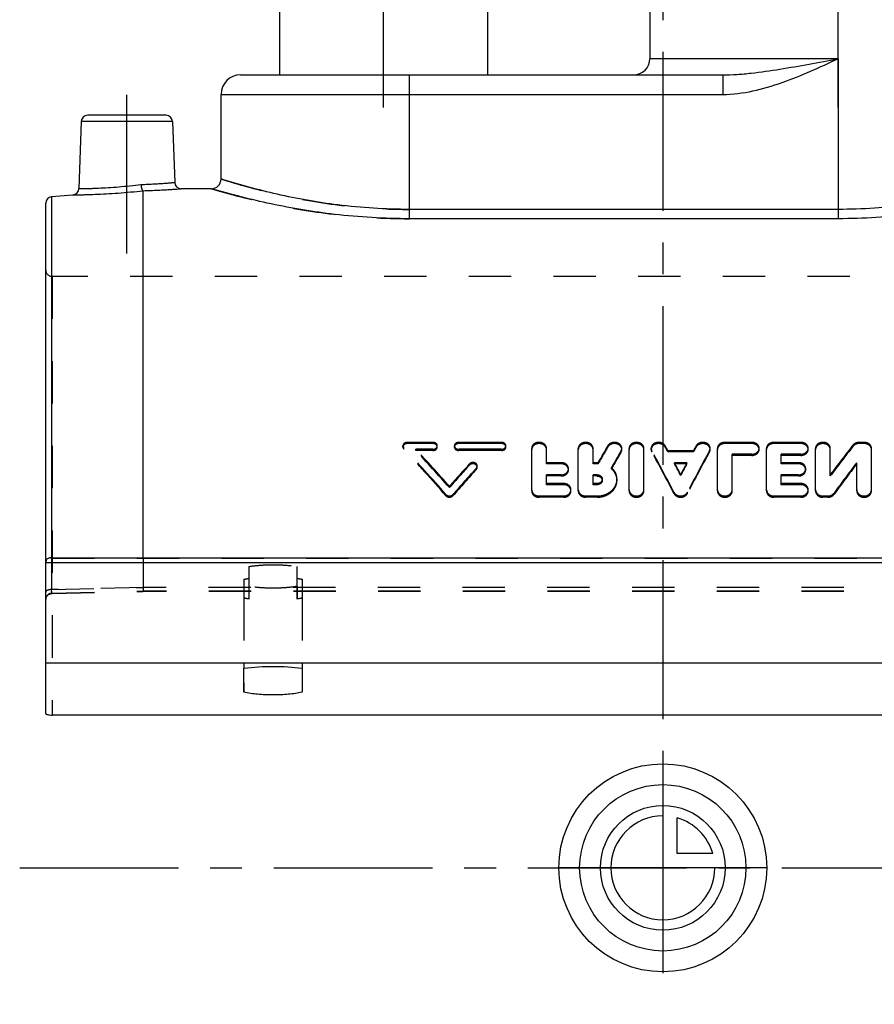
# Model space of a CAD drawing. Header units: millimetres. Extents: x 401 to 599, y 348 to 652.
# Tile 1 of 7: x 401 to 533, y 348 to 500. Entities that reach past the tile are written whole.
import ezdxf

# ---------------------------------------------------------------- set-up
doc = ezdxf.new("R2010")
doc.units = ezdxf.units.MM
doc.header["$LTSCALE"] = 65.185185
doc.linetypes.add('CENTER', pattern=[0.6, 0.375, -0.075, 0.075, -0.075])
doc.linetypes.add('HIDDEN', pattern=[0.2, 0.1, -0.1])
doc.layers.get('0').update_dxf_attribs({"linetype": 'CONTINUOUS'})
for name, color, linetype in [('ACHSEN_S', 7, 'CONTINUOUS'), ('DEFAULT_2', 8, 'HIDDEN'), ('FASEN', 7, 'CONTINUOUS'), ('FLAECHEN', 7, 'CONTINUOUS'), ('KOERPER', 7, 'CONTINUOUS'), ('KONST.EL_MIT_GEO', 7, 'CONTINUOUS'), ('KURVEN', 7, 'CONTINUOUS')]:
    doc.layers.add(name, color=color, linetype=linetype)

msp = doc.modelspace()

# ---------------------------------------------------------------- linework, layer by layer
at = {"color": 7, "linetype": 'Continuous'}
msp.add_open_spline([(444.5, 396.52), (443.81, 396.37), (442.31, 396.16), (440, 396.06), (437.69, 396.16), (436.19, 396.37), (435.5, 396.52)], degree=3, knots=[0, 0, 0, 0, 0.235191, 0.5, 0.764809, 1, 1, 1, 1], dxfattribs=at)
at = {"layer": 'ACHSEN_S', "color": 2, "linetype": 'CENTER'}
msp.add_line((500, 651.5), (500, 348.5), dxfattribs=at)
at = {"layer": 'DEFAULT_2', "color": 8, "linetype": 'HIDDEN'}
for p, q in [((580, 412.65), (420, 412.65)), ((436.3, 412.8), (436.3, 410.86)), ((443.7, 412.8), (443.7, 410.86)), ((405.98, 411.71), (419.97, 412.03)), ((580.04, 412.07), (419.96, 412.07)), ((580.03, 412.03), (419.97, 412.03)), ((435.5, 411.01), (435.5, 396.52)), ((444.5, 411.01), (444.5, 396.52))]:
    msp.add_line(p, q, dxfattribs=at)
for points, knots in [([(420, 412.65), (420, 412.56), (420, 412.44), (419.99, 412.3), (419.99, 412.21), (419.99, 412.14), (419.98, 412.08), (419.98, 412.05), (419.97, 412.03), (419.97, 412.03)], [0, 0, 0, 0, 0.40608, 0.57798, 0.723971, 0.841061, 0.926917, 0.979793, 1, 1, 1, 1]), ([(443.7, 412.8), (443.11, 412.7), (441.88, 412.57), (440, 412.5), (438.12, 412.57), (436.89, 412.7), (436.3, 412.8)], [0, 0, 0, 0, 0.240717, 0.5, 0.759283, 1, 1, 1, 1]), ([(419.97, 412.03), (419.96, 412.03), (419.96, 412.05), (419.96, 412.06), (419.96, 412.07)], [0, 0, 0, 0, 0.283037, 1, 1, 1, 1]), ([(419.97, 412.03), (419.96, 412.03), (419.96, 412.05), (419.96, 412.06), (419.96, 412.07)], [0, 0, 0, 0, 0.283045, 1, 1, 1, 1]), ([(436.3, 410.86), (436.23, 410.87), (435.96, 410.92), (435.7, 410.97), (435.5, 411.01)], [0, 0, 0, 0, 0.258523, 1, 1, 1, 1]), ([(444.5, 411.01), (444.44, 411), (444.17, 410.94), (443.9, 410.9), (443.7, 410.86)], [0, 0, 0, 0, 0.241194, 1, 1, 1, 1])]:
    msp.add_open_spline(points, degree=3, knots=knots, dxfattribs=at)
at = {"layer": 'FASEN', "color": 7, "linetype": 'Continuous'}
msp.add_line((405.91, 472.77), (409.19, 473.05), dxfattribs=at)
at = {"layer": 'FLAECHEN', "color": 2, "linetype": 'CENTER'}
for p, q in [((457, 486.5), (457, 635.5)), ((527, 486.5), (527, 589)), ((417.5, 464), (417.5, 490.3)), ((401, 369.5), (599, 369.5))]:
    msp.add_line(p, q, dxfattribs=at)
at = {"layer": 'FLAECHEN', "color": 7, "linetype": 'Continuous'}
for p, q in [((441, 628.5), (441, 491.5)), ((473, 628.5), (473, 491.5)), ((498, 523.8), (498, 494)), ((432, 475.49), (432, 488.5)), ((410.47, 484.33), (410.11, 474.02)), ((424.53, 484.33), (424.86, 474.97)), ((430.5, 474), (425.86, 474)), ((595, 401.01), (405, 401.01))]:
    msp.add_line(p, q, dxfattribs=at)
at = {"layer": 'FLAECHEN', "color": 8, "linetype": 'HIDDEN'}
for p, q in [((430.54, 474), (430.5, 474)), ((594, 460.5), (406, 460.5))]:
    msp.add_line(p, q, dxfattribs=at)
at = {"layer": 'KOERPER', "color": 8, "linetype": 'HIDDEN'}
msp.add_line((441, 491.5), (473, 491.5), dxfattribs=at)
at = {"layer": 'KONST.EL_MIT_GEO', "color": 7, "linetype": 'Continuous'}
for p, q in [((527, 494), (498, 494)), ((527, 494), (527, 469.38)), ((435, 491.5), (509.22, 491.5)), ((461, 469.38), (461, 491.5)), ((509.22, 491.5), (509.22, 488.5)), ((432, 488.5), (509.22, 488.5)), ((423.53, 485.3), (411.47, 485.3)), ((410.47, 484.33), (410.11, 474.02)), ((424.53, 484.33), (410.47, 484.33)), ((424.53, 484.33), (424.86, 474.97)), ((405.91, 472.77), (405.91, 417.2)), ((420, 417.2), (420, 473.68)), ((430.5, 474), (430.5, 474)), ((405, 393.26), (405, 471.77)), ((527, 470.81), (461, 470.81)), ((527, 469.38), (461, 469.38)), ((405.74, 417.2), (594.26, 417.2)), ((405, 416.46), (595, 416.46)), ((435.5, 396.52), (435.5, 400.21)), ((444.5, 400.21), (444.5, 396.52)), ((594, 393), (406, 393))]:
    msp.add_line(p, q, dxfattribs=at)
at = {"layer": 'KONST.EL_MIT_GEO', "color": 8, "linetype": 'HIDDEN'}
for p, q in [((406, 460.5), (406, 393)), ((464.62, 434.96), (460.66, 434.96)), ((460.66, 434.78), (460.66, 434.96)), ((464.62, 434.78), (464.62, 434.96)), ((475.19, 434.96), (468.58, 434.96)), ((468.58, 434.78), (468.58, 434.96)), ((475.19, 434.78), (475.19, 434.96)), ((513.7, 434.96), (509.55, 434.96)), ((509.55, 434.78), (509.55, 434.96)), ((513.7, 434.78), (513.7, 434.96)), ((521.25, 434.96), (517.1, 434.96)), ((517.1, 434.78), (517.1, 434.96)), ((521.25, 434.78), (521.25, 434.96)), ((530.99, 434.96), (530.23, 434.96)), ((530.23, 434.78), (530.23, 434.96)), ((530.99, 434.78), (530.99, 434.96)), ((460, 434.25), (460, 434.43)), ((460.13, 433.93), (460.13, 434.12)), ((464.62, 434.78), (460.66, 434.78)), ((464.62, 433.91), (461.98, 433.91)), ((461.98, 433.72), (461.98, 433.91)), ((464.62, 433.72), (461.98, 433.72)), ((464.62, 433.72), (464.62, 433.91)), ((465.28, 434.25), (465.28, 434.43)), ((467.92, 434.25), (467.92, 434.43)), ((475.19, 434.78), (468.58, 434.78)), ((475.19, 433.91), (468.58, 433.91)), ((468.58, 433.72), (468.58, 433.91)), ((475.19, 433.72), (468.58, 433.72)), ((475.19, 433.72), (475.19, 433.91)), ((475.85, 434.25), (475.85, 434.43)), ((479.82, 427.49), (479.82, 434.06)), ((482.09, 431.66), (482.09, 434.06)), ((486.99, 427.49), (486.99, 434.06)), ((489.26, 431.66), (489.26, 434.06)), ((491.53, 434.25), (491.53, 434.44)), ((493.58, 433.49), (493.58, 433.67)), ((493.69, 433.87), (493.69, 434.06)), ((494.82, 427.49), (494.82, 434.06)), ((497.08, 427.49), (497.08, 434.06)), ((498.21, 433.87), (498.21, 434.06)), ((498.31, 433.51), (498.31, 433.69)), ((500.38, 434.24), (500.38, 434.42)), ((504.71, 433.68), (500.79, 433.68)), ((500.79, 433.49), (500.79, 433.68)), ((504.71, 433.49), (500.79, 433.49)), ((504.71, 433.49), (504.71, 433.68)), ((505.12, 434.24), (505.12, 434.42)), ((507.19, 433.51), (507.19, 433.69)), ((507.29, 433.87), (507.29, 434.06)), ((508.42, 427.49), (508.42, 434.06)), ((513.7, 434.78), (509.55, 434.78)), ((514.83, 433.87), (514.83, 434.06)), ((515.97, 427.49), (515.97, 434.06)), ((521.25, 434.78), (517.1, 434.78)), ((522.38, 433.87), (522.38, 434.06)), ((523.51, 427.49), (523.51, 434.06)), ((525.78, 429.79), (525.78, 434.06)), ((529.27, 434.35), (529.27, 434.54)), ((530.99, 434.78), (530.23, 434.78)), ((532.12, 427.49), (532.12, 434.06)), ((484.35, 431.84), (482.09, 431.84)), ((484.35, 431.66), (484.35, 431.84)), ((490.03, 431.84), (489.26, 431.84)), ((490.03, 431.66), (490.03, 431.84)), ((503.71, 431.84), (501.79, 431.84)), ((501.79, 431.66), (501.79, 431.84)), ((503.71, 431.66), (503.71, 431.84)), ((513.7, 433.15), (510.68, 433.15)), ((510.68, 427.49), (510.68, 433.15)), ((513.7, 432.96), (510.68, 432.96)), ((513.7, 432.96), (513.7, 433.15)), ((521.25, 433.15), (518.23, 433.15)), ((518.23, 431.66), (518.23, 433.15)), ((521.25, 432.96), (518.23, 432.96)), ((520.87, 431.84), (518.23, 431.84)), ((520.87, 431.66), (520.87, 431.84)), ((521.25, 432.96), (521.25, 433.15)), ((529.86, 427.49), (529.86, 431.84)), ((470.24, 431.46), (470.24, 431.65)), ((471.3, 430.81), (471.3, 431)), ((471.43, 431.14), (471.43, 431.32)), ((484.35, 431.66), (482.09, 431.66)), ((485.48, 430.73), (485.48, 430.91)), ((490.03, 431.66), (489.26, 431.66)), ((492.09, 430.89), (492.09, 431.07)), ((503.71, 431.66), (501.79, 431.66)), ((520.87, 431.66), (518.23, 431.66)), ((522, 430.73), (522, 430.91)), ((484.35, 429.97), (482.09, 429.97)), ((482.09, 428.45), (482.09, 429.97)), ((484.35, 429.79), (482.09, 429.79)), ((484.35, 429.79), (484.35, 429.97)), ((489.88, 429.97), (489.26, 429.97)), ((489.26, 428.45), (489.26, 429.97)), ((489.88, 429.79), (489.26, 429.79)), ((489.88, 429.79), (489.88, 429.97)), ((490.68, 429.12), (490.68, 429.31)), ((492.95, 429.12), (492.95, 429.31)), ((502.75, 429.85), (502.75, 430.04)), ((520.87, 429.97), (518.23, 429.97)), ((518.23, 428.45), (518.23, 429.97)), ((520.87, 429.79), (518.23, 429.79)), ((520.87, 429.79), (520.87, 429.97)), ((467.15, 428.02), (467.15, 428.2)), ((484.73, 428.63), (482.09, 428.63)), ((484.73, 428.45), (482.09, 428.45)), ((484.73, 428.45), (484.73, 428.63)), ((485.86, 427.49), (485.86, 427.68)), ((489.88, 428.63), (489.26, 428.63)), ((489.88, 428.45), (489.26, 428.45)), ((489.88, 428.45), (489.88, 428.63)), ((501.71, 427.1), (501.71, 427.29)), ((503.79, 427.1), (503.79, 427.29)), ((521.25, 428.63), (518.23, 428.63)), ((521.25, 428.45), (518.23, 428.45)), ((521.25, 428.45), (521.25, 428.63)), ((522.38, 427.49), (522.38, 427.68)), ((466.61, 426.75), (466.61, 426.94)), ((467.69, 426.75), (467.69, 426.94)), ((484.73, 426.71), (480.95, 426.71)), ((480.95, 426.52), (480.95, 426.71)), ((484.73, 426.52), (480.95, 426.52)), ((484.73, 426.52), (484.73, 426.71)), ((489.88, 426.71), (488.12, 426.71)), ((488.12, 426.52), (488.12, 426.71)), ((489.88, 426.52), (488.12, 426.52)), ((489.88, 426.52), (489.88, 426.71)), ((521.25, 426.71), (517.1, 426.71)), ((517.1, 426.52), (517.1, 426.71)), ((521.25, 426.52), (517.1, 426.52)), ((521.25, 426.52), (521.25, 426.71)), ((525.4, 426.71), (524.64, 426.71)), ((524.64, 426.52), (524.64, 426.71)), ((525.4, 426.52), (524.64, 426.52)), ((525.4, 426.52), (525.4, 426.71)), ((526.36, 426.98), (526.36, 427.16)), ((405.91, 417.2), (405.91, 412.32)), ((406, 417.17), (594, 417.17)), ((420, 417.2), (420, 412.65)), ((436.3, 415.86), (436.3, 410.86)), ((443.7, 410.86), (443.7, 415.86)), ((435.5, 413.9), (435.5, 400.21)), ((444.5, 413.9), (444.5, 400.21)), ((405.91, 412.32), (420, 412.65)), ((420, 412.65), (405.91, 412.32)), ((406, 411.75), (419.96, 412.07))]:
    msp.add_line(p, q, dxfattribs=at)
for points in [[(405, 410.71), (405, 410.8), (405.01, 410.88), (405.03, 410.96), (405.05, 411.04), (405.08, 411.12), (405.12, 411.19), (405.16, 411.26), (405.21, 411.33), (405.27, 411.39), (405.32, 411.45), (405.39, 411.5), (405.46, 411.55), (405.53, 411.59), (405.6, 411.63), (405.68, 411.66), (405.76, 411.68)], [(405.76, 411.68), (405.84, 411.7), (405.92, 411.71), (405.98, 411.71)]]:
    msp.add_lwpolyline(points, dxfattribs=at)
at = {"layer": 'KONST.EL_MIT_GEO', "color": 7, "linetype": 'Continuous'}
for centre, radius, start, end in [((495.5, 494), 2.5, 270, 360), ((435, 488.5), 3, 90, 180), ((411.47, 484.3), 1, 90, 178), ((423.53, 484.3), 1, 2, 90), ((425.86, 475), 1, 181.9999, 270.0009), ((430.5, 475.5), 1.5, 270, 360), ((406, 471.77), 1, 95, 180), ((409.11, 474.05), 1, 274.9992, 358.0001)]:
    msp.add_arc(centre, radius, start, end, dxfattribs=at)
at = {"layer": 'KONST.EL_MIT_GEO', "color": 8, "linetype": 'HIDDEN'}
for centre, radius, start, end in [((406, 461.5), 1, 180, 270), ((405.74, 416.28), 0.922, 89.9739, 92.0159), ((405.9, 416.46), 0.898, 175.3669, 180.0076), ((405.94, 410.78), 0.937, 169.6615, 179.9728), ((406, 410.72), 1.03, 90.0067, 94.85), ((406, 396.85), 3.85, 268.6852, 269.9996)]:
    msp.add_arc(centre, radius, start, end, dxfattribs=at)
for centre, major_axis, ratio, start_param, end_param in [((458.6, 374), (-67.79, 97.82), 0.326718, -1.237407, -1.150714), ((458.6, 374), (-67.58, 97.53), 0.326718, -1.23773, -1.150775), ((460.24, 374), (-67.79, 97.82), 0.326718, -1.222508, -1.153358), ((460.24, 374), (-67.58, 97.53), 0.326718, -1.222786, -1.153427), ((492.3, 374), (39.52, 99.81), 0.250624, 1.022968, 1.055033), ((492.3, 374), (39.4, 99.51), 0.250624, 1.023018, 1.055179), ((494.8, 374), (39.52, 99.81), 0.250624, 1.03251, 1.064403), ((494.8, 374), (39.4, 99.51), 0.250624, 1.032589, 1.064577), ((497.17, 374), (-37.05, 99.9), 0.240033, -1.099465, -1.022158), ((497.17, 374), (-36.94, 99.61), 0.240033, -1.099776, -1.022236), ((499.65, 374), (-37.05, 99.9), 0.240033, -1.022315, -1.013065), ((499.65, 374), (-36.94, 99.61), 0.240033, -1.022393, -1.013115), ((508.33, 374), (37.05, 99.9), 0.240033, 1.022158, 1.099465), ((508.33, 374), (36.94, 99.61), 0.240033, 1.022236, 1.099776), ((505.86, 374), (37.05, 99.9), 0.240033, 1.013065, 1.022315), ((505.86, 374), (36.94, 99.61), 0.240033, 1.013115, 1.022393), ((530.23, 374), (55.1, 98.91), 0.301892, 1.089474, 1.145322), ((530.23, 374), (54.94, 98.61), 0.301892, 1.08952, 1.145536), ((499.65, 374), (-37.05, 99.9), 0.240033, -1.06677, -1.044905), ((505.86, 374), (37.05, 99.9), 0.240033, 1.044905, 1.06677), ((532.9, 374), (55.1, 98.91), 0.301892, 1.122794, 1.178754), ((474.06, 374), (67.79, 97.82), 0.326718, 1.18112, 1.222508), ((474.06, 374), (67.58, 97.53), 0.326718, 1.181273, 1.222786), ((475.71, 374), (67.79, 97.82), 0.326718, 1.189014, 1.237407), ((475.71, 374), (67.58, 97.53), 0.326718, 1.18919, 1.23773), ((499.65, 374), (-36.94, 99.61), 0.240033, -1.066982, -1.045051), ((505.86, 374), (36.94, 99.61), 0.240033, 1.045051, 1.066982), ((532.9, 374), (54.94, 98.61), 0.301892, 1.12294, 1.179068)]:
    msp.add_ellipse(centre, major_axis=major_axis, ratio=ratio, start_param=start_param, end_param=end_param, dxfattribs=at)
at = {"layer": 'KONST.EL_MIT_GEO', "color": 7, "linetype": 'Continuous'}
for points, knots in [([(509.22, 491.5), (509.95, 491.5), (511.42, 491.56), (514.36, 491.84), (518.06, 492.38), (522.52, 493.16), (525.5, 493.72), (527, 494)], [0, 0, 0, 0, 0.121992, 0.244911, 0.493677, 0.745854, 1, 1, 1, 1]), ([(509.22, 488.5), (510.78, 488.5), (513.9, 488.92), (519.89, 490.72), (524.16, 492.69), (527, 494)], [0, 0, 0, 0, 0.249786, 0.499832, 1, 1, 1, 1]), ([(410.11, 474.02), (410.11, 474.01), (410.13, 474.02), (410.16, 474.02), (410.23, 474.02), (410.36, 474.02), (410.59, 474.02), (410.93, 474.02), (411.36, 474.03), (411.88, 474.04), (412.47, 474.06), (413.39, 474.1), (414.66, 474.16), (416.29, 474.28), (417.97, 474.44), (419.1, 474.58), (419.66, 474.65)], [0, 0, 0, 0, 0.00132, 0.005269, 0.011837, 0.021002, 0.046988, 0.082875, 0.128177, 0.182282, 0.244452, 0.313837, 0.470358, 0.643253, 0.82304, 1, 1, 1, 1]), ([(419.66, 474.65), (420.03, 474.66), (420.72, 474.68), (421.72, 474.73), (422.61, 474.78), (423.37, 474.84), (423.92, 474.88), (424.27, 474.91), (424.48, 474.93), (424.64, 474.95), (424.75, 474.95), (424.82, 474.96), (424.85, 474.96), (424.86, 474.97)], [0, 0, 0, 0, 0.209043, 0.402285, 0.574901, 0.722555, 0.841529, 0.889283, 0.928788, 0.959787, 0.982078, 0.995509, 1, 1, 1, 1]), ([(419.66, 474.65), (419.67, 474.53), (419.7, 474.31), (419.77, 474.01), (419.86, 473.8), (419.95, 473.7), (420, 473.69)], [0, 0, 0, 0, 0.340719, 0.639247, 0.86297, 1, 1, 1, 1]), ([(461, 470.81), (457.31, 470.81), (450.46, 471.25), (440.77, 472.97), (434.85, 474.6), (432, 475.5)], [0, 0, 0, 0, 0.375432, 0.696287, 1, 1, 1, 1]), ([(556, 475.5), (555.81, 475.44), (555.07, 475.21), (553.44, 474.72), (550.8, 473.98), (545.63, 472.69), (537.62, 471.25), (530.72, 470.81), (527, 470.81)], [0, 0, 0, 0, 0.020039, 0.07893, 0.173369, 0.298778, 0.62138, 1, 1, 1, 1]), ([(409.19, 473.05), (409.21, 473.06), (409.29, 473.05), (409.46, 473.06), (409.74, 473.06), (410.13, 473.06), (410.62, 473.07), (411.46, 473.09), (412.7, 473.13), (414.36, 473.21), (416.82, 473.37), (418.72, 473.54), (420, 473.68)], [0, 0, 0, 0, 0.00532, 0.021198, 0.047404, 0.083554, 0.129127, 0.183471, 0.315283, 0.471662, 0.644087, 1, 1, 1, 1]), ([(420, 473.69), (420.78, 473.71), (421.9, 473.75), (423.31, 473.82), (424.17, 473.87), (424.87, 473.92), (425.33, 473.96), (425.61, 473.98), (425.74, 473.99), (425.82, 474), (425.85, 474), (425.86, 474)], [0, 0, 0, 0, 0.401143, 0.573647, 0.721464, 0.84077, 0.928399, 0.959558, 0.981974, 0.995482, 1, 1, 1, 1]), ([(461, 469.38), (457.15, 469.38), (450, 469.8), (439.81, 471.49), (433.54, 473.1), (430.5, 474)], [0, 0, 0, 0, 0.372866, 0.693272, 1, 1, 1, 1]), ([(557.5, 474), (557.3, 473.94), (556.85, 473.81), (556.06, 473.58), (554.53, 473.15), (551.98, 472.49), (548.23, 471.62), (543.69, 470.75), (536.55, 469.72), (530.89, 469.38), (527, 469.38)], [0, 0, 0, 0, 0.020233, 0.045214, 0.079637, 0.174723, 0.300677, 0.452099, 0.6233, 1, 1, 1, 1]), ([(405.74, 417.2), (405.65, 417.2), (405.48, 417.18), (405.23, 417.05), (405.04, 416.8), (405, 416.58), (405, 416.46)], [0, 0, 0, 0, 0.225171, 0.453369, 0.704647, 1, 1, 1, 1]), ([(405, 393.26), (405, 393.22), (405.07, 393.16), (405.18, 393.11), (405.36, 393.05), (405.63, 393.01), (405.87, 393), (406, 393)], [0, 0, 0, 0, 0.116577, 0.212469, 0.334294, 0.641906, 1, 1, 1, 1])]:
    msp.add_open_spline(points, degree=3, knots=knots, dxfattribs=at)
at = {"layer": 'KONST.EL_MIT_GEO', "color": 8, "linetype": 'HIDDEN'}
for points, knots in [([(432, 475.5), (431.81, 475.56), (433.46, 475.04), (433.93, 474.91), (435.56, 474.43), (436.97, 474.05), (438.67, 473.61), (440.55, 473.16), (442.65, 472.71), (445.76, 472.1), (449.99, 471.45), (455.38, 470.93), (459.1, 470.81), (461, 470.81)], [0, 0, 0, 0, 0.020033, 0.078906, 0.121936, 0.173319, 0.23245, 0.298694, 0.371394, 0.449871, 0.621307, 0.806953, 1, 1, 1, 1]), ([(420, 473.68), (420, 473.68), (420, 473.69), (420, 473.69), (419.99, 473.69)], [0, 0, 0, 0, 0.204907, 1, 1, 1, 1]), ([(430.5, 474), (430.3, 474.06), (431.38, 473.74), (431.84, 473.61), (432.99, 473.29), (434.24, 472.95), (435.8, 472.55), (437.57, 472.13), (439.58, 471.68), (441.78, 471.23), (445.06, 470.64), (449.5, 470), (455.13, 469.5), (459.02, 469.38), (461, 469.38)], [0, 0, 0, 0, 0.020229, 0.045206, 0.079622, 0.122979, 0.174694, 0.234133, 0.30063, 0.373497, 0.452034, 0.623205, 0.80807, 1, 1, 1, 1]), ([(460.66, 434.96), (460.58, 434.96), (460.41, 434.93), (460.19, 434.82), (460.04, 434.65), (460, 434.5), (460, 434.43)], [0, 0, 0, 0, 0.275509, 0.536675, 0.77639, 1, 1, 1, 1]), ([(465.28, 434.43), (465.28, 434.5), (465.25, 434.65), (465.09, 434.82), (464.88, 434.93), (464.71, 434.96), (464.62, 434.96)], [0, 0, 0, 0, 0.22361, 0.46333, 0.724493, 1, 1, 1, 1]), ([(468.58, 434.96), (468.5, 434.96), (468.33, 434.93), (468.11, 434.82), (467.96, 434.65), (467.92, 434.5), (467.92, 434.43)], [0, 0, 0, 0, 0.275507, 0.53667, 0.77639, 1, 1, 1, 1]), ([(475.85, 434.43), (475.85, 434.5), (475.81, 434.65), (475.66, 434.82), (475.44, 434.93), (475.27, 434.96), (475.19, 434.96)], [0, 0, 0, 0, 0.22361, 0.46333, 0.724493, 1, 1, 1, 1]), ([(482.09, 434.06), (482.09, 434.18), (482.02, 434.43), (481.76, 434.72), (481.39, 434.92), (480.95, 434.98), (480.52, 434.92), (480.15, 434.72), (479.89, 434.43), (479.82, 434.18), (479.82, 434.06)], [0, 0, 0, 0, 0.112014, 0.231879, 0.362379, 0.5, 0.637621, 0.768121, 0.887986, 1, 1, 1, 1]), ([(489.26, 434.06), (489.26, 434.18), (489.19, 434.43), (488.93, 434.72), (488.56, 434.92), (488.12, 434.98), (487.69, 434.92), (487.32, 434.72), (487.06, 434.43), (486.99, 434.18), (486.99, 434.06)], [0, 0, 0, 0, 0.112014, 0.231879, 0.362379, 0.5, 0.637621, 0.768121, 0.887986, 1, 1, 1, 1]), ([(493.69, 434.06), (493.69, 434.16), (493.64, 434.37), (493.44, 434.64), (493.15, 434.84), (492.68, 434.99), (492.06, 434.94), (491.64, 434.63), (491.53, 434.44)], [0, 0, 0, 0, 0.110595, 0.227177, 0.352818, 0.486356, 0.756108, 1, 1, 1, 1]), ([(497.08, 434.06), (497.08, 434.18), (497.02, 434.43), (496.76, 434.72), (496.38, 434.92), (495.95, 434.98), (495.52, 434.92), (495.14, 434.72), (494.88, 434.43), (494.82, 434.18), (494.82, 434.06)], [0, 0, 0, 0, 0.112014, 0.231879, 0.362379, 0.5, 0.637621, 0.768121, 0.887986, 1, 1, 1, 1]), ([(500.38, 434.42), (500.27, 434.62), (499.86, 434.94), (499.23, 434.99), (498.76, 434.85), (498.46, 434.65), (498.26, 434.37), (498.21, 434.16), (498.21, 434.06)], [0, 0, 0, 0, 0.243008, 0.512759, 0.646583, 0.772516, 0.889299, 1, 1, 1, 1]), ([(507.29, 434.06), (507.29, 434.16), (507.24, 434.37), (507.04, 434.65), (506.74, 434.85), (506.27, 434.99), (505.64, 434.94), (505.23, 434.62), (505.12, 434.42)], [0, 0, 0, 0, 0.110701, 0.227484, 0.353417, 0.487241, 0.756992, 1, 1, 1, 1]), ([(509.55, 434.96), (509.4, 434.96), (509.12, 434.92), (508.74, 434.72), (508.48, 434.43), (508.42, 434.18), (508.42, 434.06)], [0, 0, 0, 0, 0.275249, 0.536242, 0.775976, 1, 1, 1, 1]), ([(514.83, 434.06), (514.83, 434.18), (514.77, 434.43), (514.51, 434.72), (514.13, 434.92), (513.85, 434.96), (513.7, 434.96)], [0, 0, 0, 0, 0.224018, 0.463758, 0.724746, 1, 1, 1, 1]), ([(517.1, 434.96), (516.95, 434.96), (516.66, 434.92), (516.29, 434.72), (516.03, 434.43), (515.97, 434.18), (515.97, 434.06)], [0, 0, 0, 0, 0.275249, 0.536242, 0.775976, 1, 1, 1, 1]), ([(522.38, 434.06), (522.38, 434.18), (522.32, 434.43), (522.06, 434.72), (521.68, 434.92), (521.39, 434.96), (521.25, 434.96)], [0, 0, 0, 0, 0.224018, 0.463758, 0.724746, 1, 1, 1, 1]), ([(525.78, 434.06), (525.78, 434.18), (525.71, 434.43), (525.45, 434.72), (525.08, 434.92), (524.64, 434.98), (524.21, 434.92), (523.84, 434.72), (523.58, 434.43), (523.51, 434.18), (523.51, 434.06)], [0, 0, 0, 0, 0.112014, 0.231879, 0.362379, 0.5, 0.637621, 0.768121, 0.887986, 1, 1, 1, 1]), ([(530.23, 434.96), (530.05, 434.96), (529.68, 434.89), (529.38, 434.67), (529.27, 434.54)], [0, 0, 0, 0, 0.520885, 1, 1, 1, 1]), ([(532.12, 434.06), (532.12, 434.18), (532.06, 434.43), (531.8, 434.72), (531.42, 434.92), (531.13, 434.96), (530.99, 434.96)], [0, 0, 0, 0, 0.224025, 0.463758, 0.724751, 1, 1, 1, 1]), ([(460.66, 434.78), (460.58, 434.78), (460.41, 434.75), (460.19, 434.64), (460.04, 434.46), (460, 434.32), (460, 434.25)], [0, 0, 0, 0, 0.275506, 0.536669, 0.776385, 1, 1, 1, 1]), ([(460, 434.43), (460, 434.41), (460.01, 434.29), (460.07, 434.18), (460.13, 434.12)], [0, 0, 0, 0, 0.243948, 1, 1, 1, 1]), ([(460, 434.25), (460, 434.22), (460.01, 434.11), (460.07, 434), (460.13, 433.93)], [0, 0, 0, 0, 0.243949, 1, 1, 1, 1]), ([(465.28, 434.25), (465.28, 434.32), (465.25, 434.46), (465.09, 434.64), (464.88, 434.75), (464.71, 434.78), (464.62, 434.78)], [0, 0, 0, 0, 0.223615, 0.463335, 0.724496, 1, 1, 1, 1]), ([(464.62, 433.91), (464.71, 433.91), (464.88, 433.93), (465.09, 434.04), (465.25, 434.22), (465.28, 434.36), (465.28, 434.43)], [0, 0, 0, 0, 0.275105, 0.536292, 0.776368, 1, 1, 1, 1]), ([(464.62, 433.72), (464.71, 433.72), (464.88, 433.75), (465.09, 433.86), (465.25, 434.03), (465.28, 434.18), (465.28, 434.25)], [0, 0, 0, 0, 0.2751, 0.536285, 0.776363, 1, 1, 1, 1]), ([(468.58, 434.78), (468.5, 434.78), (468.33, 434.75), (468.11, 434.64), (467.96, 434.46), (467.92, 434.32), (467.92, 434.25)], [0, 0, 0, 0, 0.275503, 0.536665, 0.776386, 1, 1, 1, 1]), ([(467.92, 434.43), (467.92, 434.36), (467.96, 434.22), (468.11, 434.04), (468.33, 433.93), (468.5, 433.91), (468.58, 433.91)], [0, 0, 0, 0, 0.223633, 0.463708, 0.724895, 1, 1, 1, 1]), ([(467.92, 434.25), (467.92, 434.18), (467.96, 434.03), (468.11, 433.86), (468.33, 433.75), (468.5, 433.72), (468.58, 433.72)], [0, 0, 0, 0, 0.223637, 0.463715, 0.724899, 1, 1, 1, 1]), ([(475.85, 434.25), (475.85, 434.32), (475.81, 434.46), (475.66, 434.64), (475.44, 434.75), (475.27, 434.78), (475.19, 434.78)], [0, 0, 0, 0, 0.223615, 0.463335, 0.724496, 1, 1, 1, 1]), ([(475.19, 433.91), (475.27, 433.91), (475.44, 433.93), (475.66, 434.04), (475.81, 434.22), (475.85, 434.36), (475.85, 434.43)], [0, 0, 0, 0, 0.275105, 0.536292, 0.776368, 1, 1, 1, 1]), ([(475.19, 433.72), (475.27, 433.72), (475.44, 433.75), (475.66, 433.86), (475.81, 434.03), (475.85, 434.18), (475.85, 434.25)], [0, 0, 0, 0, 0.2751, 0.536285, 0.776363, 1, 1, 1, 1]), ([(482.09, 433.87), (482.09, 433.99), (482.02, 434.24), (481.76, 434.54), (481.39, 434.73), (480.95, 434.8), (480.52, 434.73), (480.15, 434.54), (479.89, 434.24), (479.82, 433.99), (479.82, 433.87)], [0, 0, 0, 0, 0.112017, 0.231882, 0.362381, 0.5, 0.637619, 0.768118, 0.887983, 1, 1, 1, 1]), ([(489.26, 433.87), (489.26, 433.99), (489.19, 434.24), (488.93, 434.54), (488.56, 434.73), (488.12, 434.8), (487.69, 434.73), (487.32, 434.54), (487.06, 434.24), (486.99, 433.99), (486.99, 433.87)], [0, 0, 0, 0, 0.112017, 0.231882, 0.362381, 0.5, 0.637619, 0.768118, 0.887983, 1, 1, 1, 1]), ([(493.69, 433.87), (493.69, 433.97), (493.64, 434.19), (493.44, 434.46), (493.15, 434.66), (492.68, 434.81), (492.06, 434.76), (491.64, 434.45), (491.53, 434.25)], [0, 0, 0, 0, 0.110598, 0.227182, 0.352822, 0.486359, 0.756108, 1, 1, 1, 1]), ([(493.58, 433.67), (493.6, 433.7), (493.66, 433.82), (493.69, 433.96), (493.69, 434.06)], [0, 0, 0, 0, 0.256415, 1, 1, 1, 1]), ([(493.58, 433.49), (493.6, 433.52), (493.66, 433.64), (493.69, 433.77), (493.69, 433.87)], [0, 0, 0, 0, 0.256414, 1, 1, 1, 1]), ([(497.08, 433.87), (497.08, 433.99), (497.02, 434.24), (496.76, 434.54), (496.38, 434.73), (495.95, 434.8), (495.52, 434.73), (495.14, 434.54), (494.88, 434.24), (494.82, 433.99), (494.82, 433.87)], [0, 0, 0, 0, 0.112017, 0.231882, 0.362381, 0.5, 0.637619, 0.768118, 0.887983, 1, 1, 1, 1]), ([(500.38, 434.24), (500.27, 434.44), (499.86, 434.75), (499.23, 434.81), (498.76, 434.66), (498.46, 434.46), (498.26, 434.19), (498.21, 433.98), (498.21, 433.87)], [0, 0, 0, 0, 0.243009, 0.512756, 0.646579, 0.772511, 0.889296, 1, 1, 1, 1]), ([(498.21, 434.06), (498.21, 433.96), (498.24, 433.83), (498.29, 433.72), (498.31, 433.69)], [0, 0, 0, 0, 0.744185, 1, 1, 1, 1]), ([(498.21, 433.87), (498.21, 433.78), (498.24, 433.65), (498.29, 433.53), (498.31, 433.51)], [0, 0, 0, 0, 0.744186, 1, 1, 1, 1]), ([(507.29, 433.87), (507.29, 433.98), (507.24, 434.19), (507.04, 434.46), (506.74, 434.66), (506.27, 434.81), (505.64, 434.75), (505.23, 434.44), (505.12, 434.24)], [0, 0, 0, 0, 0.110704, 0.227489, 0.353421, 0.487244, 0.756992, 1, 1, 1, 1]), ([(507.19, 433.69), (507.21, 433.72), (507.26, 433.83), (507.29, 433.96), (507.29, 434.06)], [0, 0, 0, 0, 0.255815, 1, 1, 1, 1]), ([(507.19, 433.51), (507.21, 433.53), (507.26, 433.65), (507.29, 433.78), (507.29, 433.87)], [0, 0, 0, 0, 0.255814, 1, 1, 1, 1]), ([(509.55, 434.78), (509.4, 434.78), (509.12, 434.73), (508.74, 434.54), (508.48, 434.24), (508.42, 433.99), (508.42, 433.87)], [0, 0, 0, 0, 0.275245, 0.536235, 0.77597, 1, 1, 1, 1]), ([(514.83, 433.87), (514.83, 433.99), (514.77, 434.24), (514.51, 434.54), (514.13, 434.73), (513.85, 434.78), (513.7, 434.78)], [0, 0, 0, 0, 0.224024, 0.463764, 0.72475, 1, 1, 1, 1]), ([(513.7, 433.15), (513.85, 433.15), (514.14, 433.19), (514.51, 433.39), (514.77, 433.69), (514.83, 433.94), (514.83, 434.06)], [0, 0, 0, 0, 0.274571, 0.535599, 0.775945, 1, 1, 1, 1]), ([(513.7, 432.96), (513.85, 432.96), (514.14, 433.01), (514.51, 433.2), (514.77, 433.5), (514.83, 433.75), (514.83, 433.87)], [0, 0, 0, 0, 0.274565, 0.535591, 0.775939, 1, 1, 1, 1]), ([(517.1, 434.78), (516.95, 434.78), (516.66, 434.73), (516.29, 434.54), (516.03, 434.24), (515.97, 433.99), (515.97, 433.87)], [0, 0, 0, 0, 0.275245, 0.536235, 0.77597, 1, 1, 1, 1]), ([(522.38, 433.87), (522.38, 433.99), (522.32, 434.24), (522.06, 434.54), (521.68, 434.73), (521.39, 434.78), (521.25, 434.78)], [0, 0, 0, 0, 0.224024, 0.463764, 0.72475, 1, 1, 1, 1]), ([(521.25, 433.15), (521.39, 433.15), (521.68, 433.19), (522.06, 433.39), (522.32, 433.69), (522.38, 433.94), (522.38, 434.06)], [0, 0, 0, 0, 0.274571, 0.535599, 0.775945, 1, 1, 1, 1]), ([(521.25, 432.96), (521.39, 432.96), (521.68, 433.01), (522.06, 433.2), (522.32, 433.5), (522.38, 433.75), (522.38, 433.87)], [0, 0, 0, 0, 0.274565, 0.535591, 0.775939, 1, 1, 1, 1]), ([(525.78, 433.87), (525.78, 433.99), (525.71, 434.24), (525.45, 434.54), (525.08, 434.73), (524.64, 434.8), (524.21, 434.73), (523.84, 434.54), (523.58, 434.24), (523.51, 433.99), (523.51, 433.87)], [0, 0, 0, 0, 0.112017, 0.231882, 0.362381, 0.5, 0.637619, 0.768118, 0.887983, 1, 1, 1, 1]), ([(530.23, 434.78), (530.05, 434.78), (529.68, 434.71), (529.38, 434.49), (529.27, 434.35)], [0, 0, 0, 0, 0.520883, 1, 1, 1, 1]), ([(532.12, 433.87), (532.12, 433.99), (532.06, 434.24), (531.8, 434.54), (531.42, 434.73), (531.13, 434.78), (530.99, 434.78)], [0, 0, 0, 0, 0.22403, 0.463765, 0.724755, 1, 1, 1, 1]), ([(471.43, 431.32), (471.43, 431.38), (471.41, 431.5), (471.28, 431.71), (470.98, 431.87), (470.58, 431.88), (470.33, 431.74), (470.24, 431.65)], [0, 0, 0, 0, 0.111782, 0.228166, 0.47983, 0.747559, 1, 1, 1, 1]), ([(485.48, 430.91), (485.48, 431.03), (485.42, 431.29), (485.16, 431.6), (484.78, 431.8), (484.5, 431.84), (484.35, 431.84)], [0, 0, 0, 0, 0.227303, 0.468201, 0.727762, 1, 1, 1, 1]), ([(522, 430.91), (522, 431.03), (521.94, 431.29), (521.68, 431.6), (521.31, 431.8), (521.02, 431.84), (520.87, 431.84)], [0, 0, 0, 0, 0.227303, 0.468201, 0.727762, 1, 1, 1, 1]), ([(471.43, 431.14), (471.43, 431.2), (471.41, 431.31), (471.28, 431.52), (470.98, 431.69), (470.58, 431.69), (470.33, 431.56), (470.24, 431.46)], [0, 0, 0, 0, 0.111791, 0.228179, 0.479841, 0.747562, 1, 1, 1, 1]), ([(471.3, 431), (471.32, 431.02), (471.4, 431.12), (471.43, 431.24), (471.43, 431.32)], [0, 0, 0, 0, 0.261165, 1, 1, 1, 1]), ([(471.3, 430.81), (471.32, 430.84), (471.4, 430.93), (471.43, 431.05), (471.43, 431.14)], [0, 0, 0, 0, 0.261159, 1, 1, 1, 1]), ([(485.48, 430.73), (485.48, 430.85), (485.42, 431.1), (485.16, 431.41), (484.78, 431.61), (484.5, 431.66), (484.35, 431.66)], [0, 0, 0, 0, 0.227318, 0.46822, 0.727774, 1, 1, 1, 1]), ([(484.35, 429.97), (484.5, 429.97), (484.79, 430.02), (485.16, 430.22), (485.42, 430.53), (485.48, 430.79), (485.48, 430.91)], [0, 0, 0, 0, 0.271601, 0.531204, 0.772671, 1, 1, 1, 1]), ([(484.35, 429.79), (484.5, 429.79), (484.79, 429.84), (485.16, 430.04), (485.42, 430.35), (485.48, 430.6), (485.48, 430.73)], [0, 0, 0, 0, 0.271586, 0.531183, 0.772657, 1, 1, 1, 1]), ([(492.95, 429.31), (492.95, 429.63), (492.79, 430.31), (492.35, 430.85), (492.09, 431.07)], [0, 0, 0, 0, 0.48762, 1, 1, 1, 1]), ([(492.95, 429.12), (492.95, 429.45), (492.79, 430.13), (492.35, 430.66), (492.09, 430.89)], [0, 0, 0, 0, 0.487636, 1, 1, 1, 1]), ([(522, 430.73), (522, 430.85), (521.94, 431.1), (521.68, 431.41), (521.31, 431.61), (521.02, 431.66), (520.87, 431.66)], [0, 0, 0, 0, 0.227318, 0.46822, 0.727774, 1, 1, 1, 1]), ([(520.87, 429.97), (521.02, 429.97), (521.31, 430.02), (521.68, 430.22), (521.94, 430.53), (522, 430.79), (522, 430.91)], [0, 0, 0, 0, 0.271601, 0.531204, 0.772671, 1, 1, 1, 1]), ([(520.87, 429.79), (521.02, 429.79), (521.31, 429.84), (521.68, 430.04), (521.94, 430.35), (522, 430.6), (522, 430.73)], [0, 0, 0, 0, 0.271586, 0.531183, 0.772657, 1, 1, 1, 1]), ([(489.88, 429.97), (490.08, 429.97), (490.39, 429.88), (490.64, 429.58), (490.68, 429.39), (490.68, 429.31)], [0, 0, 0, 0, 0.525908, 0.769337, 1, 1, 1, 1]), ([(489.88, 429.79), (490.08, 429.79), (490.39, 429.69), (490.64, 429.39), (490.68, 429.21), (490.68, 429.12)], [0, 0, 0, 0, 0.525882, 0.769318, 1, 1, 1, 1]), ([(489.88, 426.71), (490.28, 426.71), (491.07, 426.84), (492.08, 427.41), (492.78, 428.26), (492.95, 428.97), (492.95, 429.31)], [0, 0, 0, 0, 0.26966, 0.528636, 0.771102, 1, 1, 1, 1]), ([(490.68, 429.31), (490.68, 429.22), (490.64, 429.03), (490.39, 428.73), (490.08, 428.63), (489.88, 428.63)], [0, 0, 0, 0, 0.2307, 0.474548, 1, 1, 1, 1]), ([(489.88, 426.52), (490.28, 426.52), (491.07, 426.66), (492.08, 427.22), (492.78, 428.08), (492.95, 428.78), (492.95, 429.12)], [0, 0, 0, 0, 0.269641, 0.528609, 0.771083, 1, 1, 1, 1]), ([(490.68, 429.12), (490.68, 429.03), (490.64, 428.85), (490.39, 428.55), (490.08, 428.45), (489.88, 428.45)], [0, 0, 0, 0, 0.230719, 0.474575, 1, 1, 1, 1]), ([(479.82, 427.68), (479.82, 427.55), (479.88, 427.29), (480.14, 426.97), (480.52, 426.76), (480.81, 426.71), (480.95, 426.71)], [0, 0, 0, 0, 0.230375, 0.472884, 0.731168, 1, 1, 1, 1]), ([(479.82, 427.49), (479.82, 427.36), (479.88, 427.1), (480.14, 426.78), (480.52, 426.57), (480.81, 426.52), (480.95, 426.52)], [0, 0, 0, 0, 0.230398, 0.472915, 0.731189, 1, 1, 1, 1]), ([(485.86, 427.68), (485.86, 427.8), (485.8, 428.06), (485.54, 428.38), (485.16, 428.58), (484.87, 428.63), (484.73, 428.63)], [0, 0, 0, 0, 0.230354, 0.472333, 0.730567, 1, 1, 1, 1]), ([(485.86, 427.49), (485.86, 427.62), (485.8, 427.88), (485.54, 428.19), (485.16, 428.4), (484.87, 428.45), (484.73, 428.45)], [0, 0, 0, 0, 0.230376, 0.472363, 0.730587, 1, 1, 1, 1]), ([(484.73, 426.71), (484.87, 426.71), (485.16, 426.76), (485.54, 426.97), (485.8, 427.29), (485.86, 427.55), (485.86, 427.68)], [0, 0, 0, 0, 0.268838, 0.527117, 0.769632, 1, 1, 1, 1]), ([(484.73, 426.52), (484.87, 426.52), (485.16, 426.57), (485.54, 426.78), (485.8, 427.1), (485.86, 427.36), (485.86, 427.49)], [0, 0, 0, 0, 0.268817, 0.527086, 0.76961, 1, 1, 1, 1]), ([(486.99, 427.68), (486.99, 427.55), (487.05, 427.29), (487.31, 426.97), (487.69, 426.76), (487.98, 426.71), (488.12, 426.71)], [0, 0, 0, 0, 0.230375, 0.472884, 0.731168, 1, 1, 1, 1]), ([(486.99, 427.49), (486.99, 427.36), (487.05, 427.1), (487.31, 426.78), (487.69, 426.57), (487.98, 426.52), (488.12, 426.52)], [0, 0, 0, 0, 0.230398, 0.472915, 0.731189, 1, 1, 1, 1]), ([(494.82, 427.68), (494.82, 427.55), (494.88, 427.29), (495.14, 426.97), (495.51, 426.76), (495.95, 426.69), (496.39, 426.76), (496.76, 426.97), (497.02, 427.29), (497.08, 427.55), (497.08, 427.68)], [0, 0, 0, 0, 0.11519, 0.236441, 0.365587, 0.5, 0.634413, 0.763559, 0.88481, 1, 1, 1, 1]), ([(494.82, 427.49), (494.82, 427.36), (494.88, 427.1), (495.14, 426.78), (495.51, 426.57), (495.95, 426.5), (496.39, 426.57), (496.76, 426.78), (497.02, 427.1), (497.08, 427.36), (497.08, 427.49)], [0, 0, 0, 0, 0.115201, 0.236457, 0.365598, 0.5, 0.634402, 0.763543, 0.884799, 1, 1, 1, 1]), ([(501.71, 427.29), (501.8, 427.11), (502.12, 426.81), (502.75, 426.66), (503.38, 426.81), (503.7, 427.11), (503.79, 427.29)], [0, 0, 0, 0, 0.240302, 0.5, 0.759698, 1, 1, 1, 1]), ([(508.42, 427.68), (508.42, 427.55), (508.48, 427.29), (508.74, 426.97), (509.11, 426.76), (509.55, 426.69), (509.99, 426.76), (510.36, 426.97), (510.62, 427.29), (510.68, 427.55), (510.68, 427.68)], [0, 0, 0, 0, 0.11519, 0.236441, 0.365587, 0.5, 0.634413, 0.763559, 0.88481, 1, 1, 1, 1]), ([(508.42, 427.49), (508.42, 427.36), (508.48, 427.1), (508.74, 426.78), (509.11, 426.57), (509.55, 426.5), (509.99, 426.57), (510.36, 426.78), (510.62, 427.1), (510.68, 427.36), (510.68, 427.49)], [0, 0, 0, 0, 0.115201, 0.236457, 0.365598, 0.5, 0.634402, 0.763543, 0.884799, 1, 1, 1, 1]), ([(515.97, 427.68), (515.97, 427.55), (516.03, 427.29), (516.29, 426.97), (516.66, 426.76), (516.95, 426.71), (517.1, 426.71)], [0, 0, 0, 0, 0.230375, 0.472884, 0.731168, 1, 1, 1, 1]), ([(515.97, 427.49), (515.97, 427.36), (516.03, 427.1), (516.29, 426.78), (516.66, 426.57), (516.95, 426.52), (517.1, 426.52)], [0, 0, 0, 0, 0.230398, 0.472915, 0.731189, 1, 1, 1, 1]), ([(522.38, 427.68), (522.38, 427.8), (522.32, 428.06), (522.06, 428.38), (521.69, 428.58), (521.4, 428.63), (521.25, 428.63)], [0, 0, 0, 0, 0.230354, 0.472333, 0.730567, 1, 1, 1, 1]), ([(522.38, 427.49), (522.38, 427.62), (522.32, 427.88), (522.06, 428.19), (521.69, 428.4), (521.4, 428.45), (521.25, 428.45)], [0, 0, 0, 0, 0.230376, 0.472363, 0.730587, 1, 1, 1, 1]), ([(521.25, 426.71), (521.4, 426.71), (521.69, 426.76), (522.06, 426.97), (522.32, 427.29), (522.38, 427.55), (522.38, 427.68)], [0, 0, 0, 0, 0.268838, 0.527117, 0.769632, 1, 1, 1, 1]), ([(521.25, 426.52), (521.4, 426.52), (521.69, 426.57), (522.06, 426.78), (522.32, 427.1), (522.38, 427.36), (522.38, 427.49)], [0, 0, 0, 0, 0.268817, 0.527086, 0.76961, 1, 1, 1, 1]), ([(523.51, 427.68), (523.51, 427.55), (523.58, 427.29), (523.83, 426.97), (524.21, 426.76), (524.5, 426.71), (524.64, 426.71)], [0, 0, 0, 0, 0.230375, 0.472884, 0.731168, 1, 1, 1, 1]), ([(523.51, 427.49), (523.51, 427.36), (523.58, 427.1), (523.83, 426.78), (524.21, 426.57), (524.5, 426.52), (524.64, 426.52)], [0, 0, 0, 0, 0.230398, 0.472915, 0.731189, 1, 1, 1, 1]), ([(529.86, 427.68), (529.86, 427.55), (529.92, 427.29), (530.18, 426.97), (530.55, 426.76), (530.99, 426.69), (531.43, 426.76), (531.8, 426.97), (532.06, 427.29), (532.12, 427.55), (532.12, 427.68)], [0, 0, 0, 0, 0.11519, 0.236441, 0.365587, 0.5, 0.634413, 0.763559, 0.88481, 1, 1, 1, 1]), ([(529.86, 427.49), (529.86, 427.36), (529.92, 427.1), (530.18, 426.78), (530.55, 426.57), (530.99, 426.5), (531.43, 426.57), (531.8, 426.78), (532.06, 427.1), (532.12, 427.36), (532.12, 427.49)], [0, 0, 0, 0, 0.115201, 0.236457, 0.365598, 0.5, 0.634402, 0.763543, 0.884799, 1, 1, 1, 1]), ([(466.61, 426.94), (466.74, 426.79), (467.15, 426.63), (467.56, 426.79), (467.69, 426.94)], [0, 0, 0, 0, 0.5, 1, 1, 1, 1]), ([(466.61, 426.75), (466.74, 426.61), (467.15, 426.44), (467.56, 426.61), (467.69, 426.75)], [0, 0, 0, 0, 0.5, 1, 1, 1, 1]), ([(501.71, 427.1), (501.8, 426.93), (502.12, 426.62), (502.75, 426.47), (503.38, 426.62), (503.7, 426.93), (503.79, 427.1)], [0, 0, 0, 0, 0.240313, 0.5, 0.759687, 1, 1, 1, 1]), ([(525.4, 426.71), (525.59, 426.71), (525.96, 426.79), (526.26, 427.02), (526.36, 427.16)], [0, 0, 0, 0, 0.515604, 1, 1, 1, 1]), ([(525.4, 426.52), (525.59, 426.52), (525.96, 426.6), (526.26, 426.84), (526.36, 426.98)], [0, 0, 0, 0, 0.515587, 1, 1, 1, 1]), ([(436.3, 415.86), (436.89, 415.96), (438.12, 416.09), (440, 416.16), (441.88, 416.09), (443.11, 415.96), (443.7, 415.86)], [0, 0, 0, 0, 0.240717, 0.5, 0.759283, 1, 1, 1, 1]), ([(435.5, 413.9), (435.56, 413.91), (435.83, 413.96), (436.1, 414.01), (436.3, 414.04)], [0, 0, 0, 0, 0.242376, 1, 1, 1, 1]), ([(443.7, 414.04), (443.77, 414.03), (444.04, 413.99), (444.3, 413.94), (444.5, 413.9)], [0, 0, 0, 0, 0.257405, 1, 1, 1, 1]), ([(405.91, 412.32), (405.79, 412.32), (405.57, 412.29), (405.25, 412.22), (405, 412.06), (405, 411.94)], [0, 0, 0, 0, 0.344965, 0.641617, 1, 1, 1, 1]), ([(405.98, 411.71), (405.97, 411.71), (405.96, 411.73), (405.95, 411.78), (405.93, 411.9), (405.92, 412.09), (405.91, 412.24), (405.91, 412.32)], [0, 0, 0, 0, 0.025595, 0.079281, 0.280153, 0.595377, 1, 1, 1, 1]), ([(406, 411.75), (405.87, 411.75), (405.61, 411.7), (405.28, 411.48), (405.05, 411.16), (405, 410.91), (405, 410.78)], [0, 0, 0, 0, 0.25399, 0.505635, 0.753979, 1, 1, 1, 1]), ([(405.98, 411.71), (405.98, 411.71), (405.99, 411.72), (406, 411.74), (406, 411.75)], [0, 0, 0, 0, 0.141811, 1, 1, 1, 1]), ([(406, 411.75), (406, 411.74), (405.99, 411.73), (405.99, 411.71), (405.98, 411.71)], [0, 0, 0, 0, 0.381801, 1, 1, 1, 1])]:
    msp.add_open_spline(points, degree=3, knots=knots, dxfattribs=at)
for points in [[(405.74, 417.2), (405.83, 417.2), (405.92, 417.19), (406, 417.17)], [(405, 393.24), (405, 393.24), (405, 393.25), (405, 393.26)]]:
    msp.add_open_spline(points, degree=3, dxfattribs=at)
at = {"layer": 'KONST.EL_MIT_GEO', "color": 7, "linetype": 'Continuous'}
msp.add_open_spline([(435.5, 400.21), (436.99, 400.41), (440, 400.57), (443.01, 400.41), (444.5, 400.21)], degree=3, dxfattribs=at)
at = {"layer": 'KURVEN', "color": 40, "linetype": 'Continuous'}
for p, q in [((500, 385.5), (500, 353.5)), ((502.2, 371.7), (502.2, 377.19)), ((507.69, 371.7), (502.2, 371.7)), ((516, 369.5), (484, 369.5))]:
    msp.add_line(p, q, dxfattribs=at)
for radius in [16, 12.8, 9.6]:
    msp.add_circle((500, 369.5), radius, dxfattribs=at)
for start, end in [(90, 360), (15.962, 74.038)]:
    msp.add_arc((500, 369.5), 8, start, end, dxfattribs=at)

doc.saveas('drawing.dxf')
